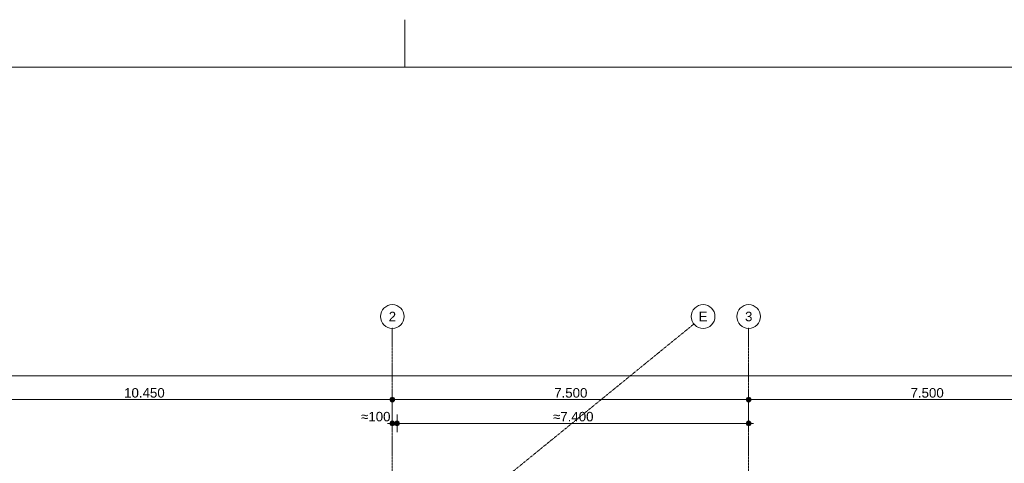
# Model space of a CAD drawing. Extents: x 0 to 92550, y 0 to 59400.
# Tile 41 of 87: x 12896 to 33620, y 50059 to 59400. Entities that reach past the tile are written whole.
import ezdxf
from ezdxf.xclip import XClip

# ---------------------------------------------------------------- set-up
doc = ezdxf.new("R2010")
doc.units = 0
doc.header["$MEASUREMENT"] = 0
doc.header["$XCLIPFRAME"] = 0
doc.linetypes.add('Streep-punt fijn', pattern=[1251.000023, 626.000023, -312.5, 0, -312.5])
doc.layers.add('ZZ A Stramien', color=7, linetype='Continuous')
doc.layers.add('ZZ Maatvoering 1_ 50_100', color=7, linetype='Continuous')
doc.styles.add('GENERATED_STYLE_1', font='arial.ttf')

# ---------------------------------------------------------------- blocks, each defined once
blk = doc.blocks.new('Drawing_1_1', base_point=(5739, 6500))
at = {"layer": 'ZZ Maatvoering 1_ 50_100', "linetype": 'Continuous', "lineweight": 0, "true_color": 0x000000}
for points in [[(20689, 51400), (20693, 51381), (20704, 51365), (20720, 51354), (20739, 51350), (20758, 51354), (20774, 51365), (20785, 51381), (20789, 51400), (20785, 51419), (20774, 51435), (20758, 51446), (20739, 51450), (20720, 51446), (20704, 51435), (20693, 51419)], [(28189, 51400), (28193, 51381), (28204, 51365), (28220, 51354), (28239, 51350), (28258, 51354), (28274, 51365), (28285, 51381), (28289, 51400), (28285, 51419), (28274, 51435), (28258, 51446), (28239, 51450), (28220, 51446), (28204, 51435), (28193, 51419)], [(20689, 50900), (20693, 50881), (20704, 50865), (20720, 50854), (20739, 50850), (20758, 50854), (20774, 50865), (20785, 50881), (20789, 50900), (20785, 50919), (20774, 50935), (20758, 50946), (20739, 50950), (20720, 50946), (20704, 50935), (20693, 50919)], [(20789, 50900), (20793, 50881), (20804, 50865), (20820, 50854), (20839, 50850), (20858, 50854), (20875, 50865), (20885, 50881), (20889, 50900), (20885, 50919), (20875, 50935), (20858, 50946), (20839, 50950), (20820, 50946), (20804, 50935), (20793, 50919)], [(28189, 50900), (28193, 50881), (28204, 50865), (28220, 50854), (28239, 50850), (28258, 50854), (28274, 50865), (28285, 50881), (28289, 50900), (28285, 50919), (28274, 50935), (28258, 50946), (28239, 50950), (28220, 50946), (28204, 50935), (28193, 50919)]]:
    blk.add_hatch(color=18, dxfattribs=at).paths.add_polyline_path(points)
at = {"layer": 'ZZ A Stramien', "color": 7, "linetype": 'Streep-punt fijn', "lineweight": 9, "ltscale": 0.01}
for p, q in [((5233, 35178), (27086, 52992)), ((20739, 6500), (20739, 52900)), ((28239, 6500), (28239, 52900))]:
    blk.add_line(p, q, dxfattribs=at)
at = {"layer": 'ZZ A Stramien', "color": 7, "linetype": 'Continuous', "lineweight": 9, "ltscale": 0.01}
for centre in [(20739, 53150), (27280, 53150), (28239, 53150)]:
    blk.add_circle(centre, 250, dxfattribs=at)
at = {"layer": 'ZZ A Stramien', "color": 7, "linetype": 'Streep-punt fijn', "lineweight": 9, "ltscale": 0.01}
for p in [(20739, 52900), (20739, 52900), (20739, 52900), (27086, 52992), (27086, 52992), (27086, 52992), (28239, 52900), (28239, 52900), (28239, 52900)]:
    blk.add_point(p, dxfattribs=at)
at = {"layer": 'ZZ Maatvoering 1_ 50_100', "color": 7, "linetype": 'Continuous', "lineweight": 5, "ltscale": 0.01}
for p, q in [((10339, 51900), (59689, 51900)), ((10339, 51400), (20689, 51400)), ((20739, 51450), (20739, 51587)), ((20789, 51400), (28189, 51400)), ((28239, 51450), (28239, 51587)), ((28289, 51400), (35689, 51400)), ((20739, 51212), (20739, 51350)), ((28239, 51212), (28239, 51350)), ((20739, 50950), (20739, 51088)), ((20839, 50950), (20839, 51088)), ((28239, 50950), (28239, 51088)), ((20639, 50900), (20689, 50900)), ((20739, 50713), (20739, 50850)), ((20789, 50900), (20789, 50900)), ((20839, 50713), (20839, 50850)), ((20889, 50900), (28189, 50900)), ((28239, 50713), (28239, 50850)), ((28289, 50900), (28339, 50900))]:
    blk.add_line(p, q, dxfattribs=at)
for centre in [(20739, 51400), (28239, 51400), (20739, 50900), (20839, 50900), (28239, 50900)]:
    blk.add_circle(centre, 50, dxfattribs=at)
at = {"layer": 'ZZ A Stramien', "color": 7, "linetype": 'Continuous', "lineweight": 5, "char_height": 200, "attachment_point": 1, "style": 'GENERATED_STYLE_1'}
for s, insert in [('\\A1;{\\pql;\\pt0;\\fArial|b0|i0|c0|p0;\\W1.000000;2}', (20663, 53250)), ('\\A1;{\\pql;\\pt0;\\fArial|b0|i0|c0|p0;\\W1.000000;E}', (27188, 53250)), ('\\A1;{\\pql;\\pt0;\\fArial|b0|i0|c0|p0;\\W1.000000;3}', (28163, 53250))]:
    blk.add_mtext(s, dxfattribs=dict(at, insert=insert))
at = {"layer": 'ZZ Maatvoering 1_ 50_100', "color": 7, "linetype": 'Continuous', "lineweight": 5, "char_height": 200, "attachment_point": 7, "style": 'GENERATED_STYLE_1'}
for s, insert, width in [('\\A1;{\\pql;\\fArial|b0|i0|c0|p0;\\W1.000000;10.450}', (15094, 51440), 838.93), ('\\A1;{\\pql;\\fArial|b0|i0|c0|p0;\\W1.000000;7.500}', (24146, 51440), 686.38), ('\\A1;{\\pql;\\fArial|b0|i0|c0|p0;\\W1.000000;7.500}', (31646, 51440), 686.38), ('\\A1;{\\pql;\\fArial|b0|i0|c0|p0;\\W1.000000;≈100}', (20081, 50940), 608.17), ('\\A1;{\\pql;\\fArial|b0|i0|c0|p0;\\W1.000000;≈7.400}', (24121, 50940), 836.92)]:
    blk.add_mtext(s, dxfattribs=dict(at, insert=insert, width=width))

msp = doc.modelspace()

# ---------------------------------------------------------------- linework, layer by layer
at = {"color": 7, "linetype": 'Continuous', "lineweight": 5, "ltscale": 0.01}
msp.add_line((21000, 59400), (21000, 58400), dxfattribs=at)

# ---------------------------------------------------------------- block references
at = {"color": 7, "linetype": 'Continuous', "lineweight": 25, "ltscale": 0.01}
ref = msp.add_blockref('Drawing_1_1', (5739, 6500), dxfattribs=at)
XClip(ref).set_block_clipping_path([(1000, 1000), (66950, 58400)])

# ---------------------------------------------------------------- next in the draw order: linework, layer by layer
at = {"color": 7, "linetype": 'Continuous', "lineweight": 15, "ltscale": 0.01, "flags": 128}
msp.add_lwpolyline([(1000, 58400), (83100, 58400), (83100, 1000), (1000, 1000)], close=True, dxfattribs=at)

doc.saveas('drawing.dxf')
